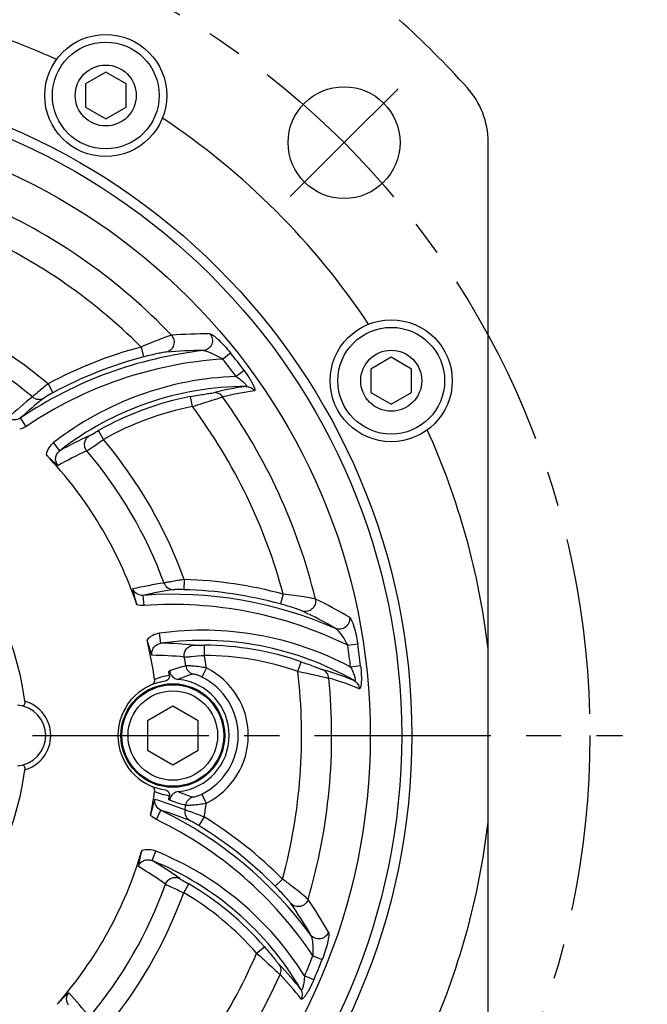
# Model space of a CAD drawing. Header units: millimetres. Extents: x 0 to 420, y 0 to 297.
# Tile 42 of 44: x 345 to 376, y 179 to 228. Entities that reach past the tile are written whole.
import ezdxf
from ezdxf.enums import TextEntityAlignment as Align

# ---------------------------------------------------------------- set-up
doc = ezdxf.new("R2010")
doc.units = ezdxf.units.MM
doc.header["$LTSCALE"] = 23.1
doc.linetypes.add('CENTER', pattern=[0.6, 0.375, -0.075, 0.075, -0.075])
doc.layers.get('0').update_dxf_attribs({"linetype": 'CONTINUOUS'})
for name, color, linetype in [('AXIS', 7, 'CONTINUOUS'), ('COMPONENTS', 7, 'CONTINUOUS'), ('DIMENSION', 7, 'CONTINUOUS')]:
    doc.layers.add(name, color=color, linetype=linetype)
doc.styles.get("Standard").update_dxf_attribs({"font": 'arial.ttf'})
doc.styles.add('TEXTSTYLE_4', font='gdt')
doc.dimstyles.new('DIMSTYLE_3', dxfattribs={"dimtxt": 3, "dimasz": 4, "dimexe": 0.18, "dimexo": 0.0625, "dimgap": 0.09, "dimtad": 1, "dimlfac": 2, "dimdsep": 46, "dimtxsty": 'STANDARD', "dimblk": '_FILLED', "dimblk1": '_FILLED', "dimblk2": '_FILLED', "dimcen": 0.09, "dimadec": 0, "dimazin": 0, "dimtp": 0.5, "dimtm": 0.5, "dimtfac": 1, "dimtofl": 0, "dimtmove": 0, "dimatfit": 3, "dimldrblk": '_FILLED', "dimfxl": 1, "dimtolj": 1, "dimarcsym": 0})
doc.dimstyles.new('DIMSTYLE_5', dxfattribs={"dimtxt": 3, "dimasz": 4, "dimexe": 0.18, "dimexo": 0.0625, "dimgap": 0.09, "dimtad": 1, "dimtih": 1, "dimtoh": 1, "dimlfac": 2, "dimdsep": 46, "dimtxsty": 'STANDARD', "dimblk": '_FILLED', "dimblk1": '_FILLED', "dimblk2": '_FILLED', "dimcen": 0.09, "dimadec": 0, "dimazin": 0, "dimtol": 1, "dimtp": 0.2, "dimtm": 0.2, "dimtfac": 1, "dimtofl": 0, "dimtmove": 0, "dimatfit": 3, "dimldrblk": '_FILLED', "dimfxl": 1, "dimtolj": 1, "dimarcsym": 0})

# ---------------------------------------------------------------- blocks, each defined once
blk = doc.blocks.new('_FILLED')
at = {"color": 0, "linetype": 'BYBLOCK'}
blk.add_solid([(0, 0), (-1, 0.1625), (-1, -0.1625)], dxfattribs=at)
blk = doc.blocks.new('*D3')
at = {"layer": 'DIMENSION', "color": 2, "linetype": 'CONTINUOUS'}
for p, q in [((346.709, 248.428), (382.2, 248.428)), ((380.2, 248.428), (380.2, 202.428)), ((380.2, 156.428), (380.2, 202.428)), ((363.143, 156.428), (382.2, 156.428))]:
    blk.add_line(p, q, dxfattribs=at)
at = {"layer": 'DIMENSION', "color": 2, "linetype": 'CONTINUOUS', "xscale": 4, "yscale": 4, "zscale": 4}
for p, rotation in [((380.2, 248.428), 90), ((380.2, 156.428), 270)]:
    blk.add_blockref('_FILLED', p, dxfattribs=dict(at, rotation=rotation))
at = {"layer": 'DIMENSION', "color": 2, "linetype": 'CONTINUOUS', "insert": (376.45, 202.428), "char_height": 3, "width": 6.99257, "attachment_point": 2, "rotation": 90, "line_spacing_factor": 0.9}
blk.add_mtext('184', dxfattribs=at)
blk = doc.blocks.new('*D12')
at = {"layer": 'DIMENSION', "color": 2, "linetype": 'CONTINUOUS'}
for p, q in [((291.714, 223.465), (265.399, 223.465)), ((292.215, 223.465), (291.714, 223.465)), ((299.342, 217.943), (292.215, 223.465))]:
    blk.add_line(p, q, dxfattribs=at)
at = {"layer": 'DIMENSION', "color": 2, "linetype": 'CONTINUOUS', "xscale": 4, "yscale": 4, "zscale": 4, "rotation": 322.2318302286}
blk.add_blockref('_FILLED', (299.342, 217.943), dxfattribs=at)
at = {"layer": 'DIMENSION', "color": 2, "linetype": 'CONTINUOUS', "style": 'TEXTSTYLE_4'}
for s, p in [('`', (282.892, 224.215)), ('n', (272.399, 224.215))]:
    blk.add_text(s, height=3, dxfattribs=at).set_placement(p, align=Align.RIGHT)
at = {"layer": 'DIMENSION', "color": 2, "linetype": 'CONTINUOUS'}
for s, p in [('165', (279.392, 224.215)), ('0.2', (288.714, 224.215))]:
    blk.add_text(s, height=3, dxfattribs=at).set_placement(p, align=Align.RIGHT)

msp = doc.modelspace()

# ---------------------------------------------------------------- linework, layer by layer
at = {"layer": 'AXIS', "color": 2, "linetype": 'CENTER'}
for p, q in [((361.11856, 221.84657), (363.77021, 224.49822)), ((361.11856, 221.84657), (358.46691, 219.19492)), ((331.9504, 192.67842), (374.81314, 192.67842))]:
    msp.add_line(p, q, dxfattribs=at)
msp.add_circle((331.9504, 192.67842), 41.25, dxfattribs=at)
at = {"layer": 'COMPONENTS', "color": 7, "linetype": 'CONTINUOUS'}
for p, q in [((349.40355, 225.31943), (348.40355, 224.74208)), ((350.40355, 224.74208), (349.40355, 225.31943)), ((348.40355, 224.74208), (348.40355, 223.58738)), ((350.40355, 223.58738), (350.40355, 224.74208)), ((348.40355, 223.58738), (349.40355, 223.01003)), ((349.40355, 223.01003), (350.40355, 223.58738)), ((368.2004, 163.48617), (368.2004, 221.87067)), ((363.43671, 211.28626), (362.43671, 210.70891)), ((364.43671, 210.70891), (363.43671, 211.28626)), ((362.43671, 210.70891), (362.43671, 209.55421)), ((364.43671, 209.55421), (364.43671, 210.70891)), ((362.43671, 209.55421), (363.43671, 208.97686)), ((363.43671, 208.97686), (364.43671, 209.55421)), ((352.7004, 194.12179), (351.4504, 193.4001)), ((353.9504, 193.4001), (352.7004, 194.12179)), ((351.4504, 193.4001), (351.4504, 191.95673)), ((353.9504, 191.95673), (353.9504, 193.4001)), ((351.4504, 191.95673), (352.7004, 191.23504)), ((352.7004, 191.23504), (353.9504, 191.95673))]:
    msp.add_line(p, q, dxfattribs=at)
at = {"layer": 'COMPONENTS', "color": 9, "linetype": 'CONTINUOUS'}
for p, q in [((351.13958, 211.78796), (351.26707, 211.30467)), ((355.14996, 211.19608), (355.5348, 211.50325)), ((356.20245, 210.63493), (355.80672, 210.34192)), ((346.56494, 209.97804), (346.80263, 209.53835)), ((353.66578, 208.85994), (353.57154, 209.3508)), ((345.49668, 207.8877), (345.21727, 208.30068)), ((349.29181, 207.24335), (349.04416, 207.67752)), ((347.14689, 206.69117), (346.83983, 207.08564)), ((353.25678, 200.35306), (353.24277, 199.85343)), ((351.28646, 199.0769), (351.25098, 199.57426)), ((358.12349, 199.63318), (357.99225, 199.15089)), ((352.11732, 197.21558), (352.04864, 197.71073)), ((361.30064, 197.1154), (361.78751, 197.189)), ((354.25097, 196.62132), (354.25358, 197.12114)), ((358.84723, 195.83434), (359.01105, 196.30656)), ((354.35163, 196.00206), (354.13002, 195.55598)), ((361.93155, 196.10318), (361.44233, 196.0473)), ((352.54532, 189.5078), (352.6601, 189.45946)), ((354.35163, 189.35477), (354.13002, 189.80085)), ((351.89517, 188.55164), (352.11311, 189.00011)), ((354.23959, 188.67167), (353.97764, 188.24598)), ((351.68405, 186.52425), (351.87214, 186.98741)), ((358.09434, 185.61488), (357.73954, 185.26282)), ((353.23471, 184.94279), (353.48689, 185.37434)), ((356.8217, 181.96311), (357.19968, 182.29016)), ((359.58695, 181.84584), (360.04539, 181.66615)), ((359.62722, 180.65378), (359.1756, 180.84999))]:
    msp.add_line(p, q, dxfattribs=at)
at = {"layer": 'COMPONENTS', "color": 7, "linetype": 'CONTINUOUS'}
for centre, radius in [((349.40355, 224.16473), 3), ((349.40355, 224.16473), 2.625), ((349.40355, 224.16473), 1.5), ((331.9504, 192.67842), 32.5), ((331.9504, 192.67842), 32), ((361.11856, 221.84657), 2.75), ((331.9504, 192.67842), 30.45592), ((363.43671, 210.13156), 3), ((363.43671, 210.13156), 2.625), ((363.43671, 210.13156), 1.5), ((352.7004, 192.67842), 2.55), ((352.7004, 192.67842), 2.5), ((352.7004, 192.67842), 2.2)]:
    msp.add_circle(centre, radius, dxfattribs=at)
for centre, radius, start, end in [((331.9504, 192.67842), 36.5, 65.676808, 83.290203), ((331.9504, 192.67842), 47.5, 42.150955, 47.849045), ((364.2004, 221.87067), 4, 0, 42.150955), ((331.9504, 192.67842), 36.5, 33.676808, 56.323192), ((331.9504, 192.67842), 36.5, 6.709797, 24.323192), ((331.9504, 192.67842), 20.04408, 18.721004, 43.587664), ((331.9504, 192.67842), 13.57747, 7.12926, 172.870747), ((331.9504, 192.67842), 20.04408, 7.899203, 13.587669), ((353.27622, 192.67842), 3.25, 102.985974, 103.765672), ((331.9504, 192.67842), 20.79347, 8.173332, 8.731814), ((352.7004, 192.67842), 2.7, 98.165903, 261.834098), ((352.7004, 192.67842), 2.77187, 275.937316, 84.062528), ((344.9504, 192.67842), 1.5, 274.411726, 85.588274), ((331.9504, 192.67842), 13.57746, 187.12926, 352.870747), ((331.9504, 192.67842), 20.04408, 348.721014, 352.100797), ((331.9504, 192.67842), 20.79347, 351.268185, 351.826669), ((353.27622, 192.67842), 3.25, 256.234327, 257.014025), ((352.97512, 189.44498), 0.43429, 164.205783, 171.186362), ((353.0083, 189.43564), 0.46876, 157.829305, 164.211122), ((331.9504, 192.67842), 36.5, 335.676808, 353.290203), ((331.9504, 192.67842), 20.04408, 318.721004, 343.587664)]:
    msp.add_arc(centre, radius, start, end, dxfattribs=at)
at = {"layer": 'COMPONENTS', "color": 9, "linetype": 'CONTINUOUS'}
for centre, radius, start, end in [((331.9504, 192.67842), 28.55856, 43.59561, 65.676457), ((331.9504, 192.67842), 27.08135, 44.880872, 66.692166), ((331.9504, 192.67842), 22.64645, 49.809236, 70.026685), ((331.9504, 192.67842), 21.66164, 50.261021, 70.264107), ((354.33133, 190.42219), 22.01477, 89.479519, 94.423918), ((356.43186, 191.72531), 20.74894, 104.777294, 118.39441), ((356.43186, 191.72531), 20.01275, 96.356654, 124.081581), ((356.43186, 191.72531), 19.51292, 93.764004, 124.081555), ((356.43186, 191.72531), 20.24911, 104.777293, 118.39441), ((354.13714, 190.35958), 21.25558, 89.787149, 94.750536), ((331.9504, 192.67842), 29.68371, 36.517097, 38.593427), ((331.9504, 192.67842), 30.17612, 36.516692, 38.596528), ((356.35268, 194.86446), 15.48708, 92.020852, 127.895278), ((356.35268, 194.86446), 14.98725, 90.204313, 127.896917), ((358.18636, 195.67498), 14.30169, 97.582332, 104.138061), ((358.6374, 193.16564), 20.64704, 128.449706, 132.803481), ((358.71366, 193.69197), 19.88887, 128.391711, 132.733611), ((356.35268, 194.86446), 14.75089, 100.867623, 119.700275), ((358.48914, 196.00137), 13.74459, 97.448363, 104.063781), ((331.9504, 192.67842), 28.55856, 13.59561, 35.676457), ((356.35268, 194.86446), 14.25106, 100.867622, 119.700275), ((331.9504, 192.67842), 27.08135, 14.880872, 36.692166), ((354.84494, 193.25726), 15.48321, 113.815951, 119.814137), ((331.9504, 192.67842), 22.64645, 19.809236, 40.026685), ((354.6275, 192.80546), 15.17424, 113.899816, 119.91043), ((331.9504, 192.67842), 21.66164, 20.261021, 40.264107), ((355.30971, 179.73046), 20.67376, 98.450148, 102.798326), ((352.67541, 179.61227), 20.74894, 74.777294, 88.39441), ((355.63484, 180.17455), 19.88887, 98.391711, 102.733611), ((352.67541, 179.61227), 20.01275, 66.35666, 94.081581), ((352.67541, 179.61227), 20.24911, 74.777293, 88.39441), ((352.67541, 179.61227), 19.51292, 63.764388, 94.081555), ((350.20444, 179.53342), 22.01543, 59.479629, 64.423871), ((350.00535, 179.57704), 21.2554, 59.787126, 64.750549), ((354.17642, 182.37045), 15.48708, 62.020574, 97.895278), ((354.17642, 182.37045), 14.98725, 60.204313, 97.896917), ((352.06708, 181.73244), 15.48321, 83.815951, 89.814136), ((331.9504, 192.67842), 30.17612, 6.516692, 8.596528), ((354.17642, 182.37045), 14.75089, 70.867623, 89.700275), ((331.9504, 192.67842), 29.68371, 6.517019, 8.593567), ((351.65287, 181.4499), 15.17424, 83.899816, 89.91043), ((331.9504, 192.67842), 21.66164, 9.085483, 10.264107), ((331.9504, 192.67842), 22.64645, 8.43934, 10.026685), ((354.17642, 182.37045), 14.25106, 70.867622, 89.700275), ((354.66412, 192.14082), 3.69685, 105.537031, 116.976683), ((352.7004, 192.67842), 3.71123, 296.418852, 63.581152), ((331.9504, 192.67842), 27.08135, 344.880872, 6.692166), ((356.16969, 182.15554), 14.30168, 67.582331, 74.138061), ((352.93922, 192.74775), 2.91532, 98.016219, 112.91072), ((352.7004, 192.67842), 3.21313, 296.41877, 63.58123), ((331.9504, 192.67842), 28.55856, 343.59561, 5.676457), ((356.5951, 182.28681), 13.74459, 67.448363, 74.063781), ((344.9504, 192.67842), 1.75, 285.659945, 74.34008), ((352.93908, 192.60858), 2.91481, 247.087988, 261.985094), ((354.66413, 193.21605), 3.69689, 243.023373, 254.462902), ((345.70617, 169.78547), 20.67379, 68.450148, 72.798319), ((343.36571, 171.0003), 20.01275, 36.356604, 64.081581), ((346.20979, 170.00754), 19.88887, 68.391711, 72.733611), ((331.9504, 192.67842), 21.66164, 350.261021, 350.914517), ((331.9504, 192.67842), 22.64645, 349.809236, 351.56066), ((343.36571, 171.0003), 19.51292, 33.763918, 64.081555), ((343.36571, 171.0003), 20.74894, 44.777294, 58.39441), ((343.36571, 171.0003), 20.24911, 44.777293, 58.39441), ((346.04472, 172.63845), 15.48708, 32.021313, 67.895278), ((343.89897, 173.14059), 15.48321, 53.815951, 59.814136), ((346.04472, 172.63845), 14.98725, 30.204313, 67.896917), ((343.39898, 173.103), 15.17424, 53.899816, 59.91043), ((331.9504, 192.67842), 21.66164, 320.261021, 340.264107), ((346.04472, 172.63845), 14.75089, 40.867623, 59.700275), ((331.9504, 192.67842), 22.64645, 319.809236, 340.026685), ((346.04472, 172.63845), 14.25106, 40.867622, 59.700275), ((341.19166, 172.17091), 22.00913, 29.478597, 34.424323), ((341.03429, 172.30387), 21.25715, 29.787347, 34.750414), ((331.9504, 192.67842), 27.08135, 314.880872, 336.692166), ((331.9504, 192.67842), 29.68371, 336.517228, 338.593404), ((331.9504, 192.67842), 30.17612, 336.516692, 338.596528), ((347.66348, 171.4557), 14.30169, 37.582332, 44.13806), ((331.9504, 192.67842), 28.55856, 313.59561, 335.676457), ((348.09754, 171.35667), 13.74459, 37.448363, 44.063781), ((332.41677, 165.97466), 20.6738, 38.450148, 42.798318)]:
    msp.add_arc(centre, radius, start, end, dxfattribs=at)
for points, knots in [([(352.63322, 212.37137), (352.56655, 212.35347), (352.3839, 212.28852), (352.05061, 212.1667), (351.61803, 211.99382), (351.30407, 211.86033), (351.13958, 211.78796)], [0, 0, 0, 0, 0.1290844, 0.36200954, 0.66392412, 1, 1, 1, 1]), ([(352.63315, 212.37131), (352.69144, 212.30702), (352.77528, 212.14419), (352.76363, 211.87308), (352.62136, 211.64325), (352.46023, 211.55974), (352.37681, 211.54215)], [0, 0, 0, 0, 0.25129322, 0.50329721, 0.7531041, 1, 1, 1, 1]), ([(354.53136, 212.43598), (354.58792, 212.36778), (354.66515, 212.1969), (354.63633, 211.92065), (354.4741, 211.69654), (354.30257, 211.62516), (354.21616, 211.61501)], [0, 0, 0, 0, 0.25119267, 0.50342514, 0.75334288, 1, 1, 1, 1]), ([(354.53131, 212.43605), (354.55583, 212.43583), (354.61624, 212.40816), (354.71113, 212.34679), (354.82862, 212.25304), (355.01298, 212.0877), (355.25501, 211.83866), (355.44145, 211.62028), (355.5348, 211.50325)], [0, 0, 0, 0, 0.05318095, 0.13776049, 0.24793467, 0.37753395, 0.67530399, 1, 1, 1, 1]), ([(352.37681, 211.54214), (352.3257, 211.5379), (352.18669, 211.51298), (351.93715, 211.46559), (351.61778, 211.39385), (351.38729, 211.33638), (351.26707, 211.30467)], [0, 0, 0, 0, 0.13548937, 0.37238418, 0.67149985, 1, 1, 1, 1]), ([(354.21619, 211.61502), (354.24311, 211.61647), (354.30612, 211.60361), (354.44832, 211.55945), (354.64887, 211.473), (354.89848, 211.34609), (355.06615, 211.24836), (355.14996, 211.19607)], [0, 0, 0, 0, 0.07855326, 0.18399587, 0.43519162, 0.71226519, 1, 1, 1, 1]), ([(355.80672, 210.34192), (355.84061, 210.31904), (355.90757, 210.27262), (356.00524, 210.20087), (356.0982, 210.12786), (356.1837, 210.05508), (356.25553, 209.98585), (356.30365, 209.93103), (356.32429, 209.89265), (356.32996, 209.87027), (356.31809, 209.85374), (356.3058, 209.85206), (356.29934, 209.85162)], [0, 0, 0, 0, 0.16410702, 0.32692031, 0.48621994, 0.63847825, 0.77681193, 0.88782821, 0.92685709, 0.95366191, 0.97404585, 1, 1, 1, 1]), ([(356.20245, 210.63493), (356.2846, 210.52405), (356.4005, 210.35726), (356.53797, 210.13404), (356.62267, 209.98143), (356.67918, 209.86377), (356.71121, 209.78117), (356.7265, 209.73162), (356.73427, 209.69114), (356.73487, 209.66034), (356.72662, 209.63712), (356.71348, 209.63077), (356.7074, 209.62999)], [0, 0, 0, 0, 0.35610538, 0.52362468, 0.67639147, 0.80638572, 0.86009725, 0.9048566, 0.94011087, 0.96598915, 0.98417818, 1, 1, 1, 1]), ([(346.56494, 209.97804), (346.39563, 209.8424), (346.16854, 209.65716), (345.91573, 209.4399), (345.82745, 209.36375), (345.7985, 209.33546)], [0, 0, 0, 0, 0.65063952, 0.87859557, 1, 1, 1, 1]), ([(356.29931, 209.85162), (356.37877, 209.8515), (356.54081, 209.81036), (356.66312, 209.69679), (356.7074, 209.62999)], [0, 0, 0, 0, 0.4978642, 1, 1, 1, 1]), ([(345.7985, 209.33546), (345.87448, 209.27145), (346.06881, 209.18732), (346.27636, 209.23195), (346.36199, 209.28053)], [0, 0, 0, 0, 0.50228165, 1, 1, 1, 1]), ([(346.80263, 209.53835), (346.70554, 209.48586), (346.57463, 209.41336), (346.42948, 209.32476), (346.37825, 209.29343), (346.36199, 209.28053)], [0, 0, 0, 0, 0.64834186, 0.87807729, 1, 1, 1, 1]), ([(353.57154, 209.3508), (353.69425, 209.37436), (353.92941, 209.4175), (354.25457, 209.47058), (354.50541, 209.51163), (354.6446, 209.53127), (354.69304, 209.54347)], [0, 0, 0, 0, 0.32940413, 0.63029123, 0.86832367, 1, 1, 1, 1]), ([(353.66578, 208.85994), (353.83308, 208.91691), (354.15058, 209.02226), (354.58454, 209.15769), (354.91145, 209.25897), (355.08882, 209.31099), (355.14918, 209.33398)], [0, 0, 0, 0, 0.34044218, 0.64439127, 0.87556909, 1, 1, 1, 1]), ([(355.14918, 209.33398), (355.09921, 209.40533), (354.95974, 209.52355), (354.77889, 209.55275), (354.69304, 209.54347)], [0, 0, 0, 0, 0.50218271, 1, 1, 1, 1]), ([(345.21727, 208.30068), (345.12916, 208.24051), (344.911, 208.17017), (344.69162, 208.24709), (344.608, 208.31417)], [0, 0, 0, 0, 0.49878524, 1, 1, 1, 1]), ([(348.47986, 206.67862), (348.43457, 206.73308), (348.36643, 206.86275), (348.35313, 207.08029), (348.42985, 207.28335), (348.53361, 207.38506), (348.59282, 207.42204)], [0, 0, 0, 0, 0.25153371, 0.50259074, 0.75208484, 1, 1, 1, 1]), ([(348.59282, 207.42204), (348.61266, 207.43079), (348.66621, 207.46143), (348.8167, 207.54628), (348.94745, 207.62236), (349.04416, 207.67752)], [0, 0, 0, 0, 0.12542749, 0.35604249, 1, 1, 1, 1]), ([(346.84018, 207.08589), (346.74732, 207.01362), (346.58525, 206.83579), (346.49375, 206.61304), (346.46874, 206.49808)], [0, 0, 0, 0, 0.50003456, 1, 1, 1, 1]), ([(348.47983, 206.67859), (348.51373, 206.69969), (348.60777, 206.76562), (348.87841, 206.95378), (349.11535, 207.12066), (349.29181, 207.24335)], [0, 0, 0, 0, 0.12112312, 0.34811028, 1, 1, 1, 1]), ([(347.06095, 205.95858), (347.01515, 206.01003), (346.94541, 206.13465), (346.92985, 206.34615), (346.99964, 206.54478), (347.09297, 206.64958), (347.14688, 206.69117)], [0, 0, 0, 0, 0.25135094, 0.50205929, 0.75151229, 1, 1, 1, 1]), ([(353.25678, 200.35306), (353.04233, 200.32024), (352.75304, 200.27337), (352.42547, 200.21162), (352.31095, 200.18981), (352.27173, 200.17979)], [0, 0, 0, 0, 0.65063952, 0.87859557, 1, 1, 1, 1]), ([(352.27173, 200.17979), (352.30553, 200.08637), (352.43176, 199.91634), (352.63381, 199.85122), (352.73226, 199.85048)], [0, 0, 0, 0, 0.50228165, 1, 1, 1, 1]), ([(351.25098, 199.57426), (351.14457, 199.56621), (350.92041, 199.61439), (350.76891, 199.79077), (350.73003, 199.8907)], [0, 0, 0, 0, 0.49878489, 1, 1, 1, 1]), ([(353.24277, 199.85343), (353.13245, 199.85652), (352.98283, 199.85919), (352.81283, 199.85503), (352.75279, 199.85352), (352.73226, 199.85048)], [0, 0, 0, 0, 0.64834186, 0.87807729, 1, 1, 1, 1]), ([(359.70872, 199.39161), (359.64204, 199.40944), (359.45139, 199.44452), (359.10183, 199.50566), (358.64077, 199.57223), (358.30213, 199.6136), (358.12349, 199.63318)], [0, 0, 0, 0, 0.1290844, 0.36200954, 0.66392412, 1, 1, 1, 1]), ([(359.07205, 198.80168), (359.02567, 198.82356), (358.89282, 198.87149), (358.65302, 198.95521), (358.34057, 199.05277), (358.11222, 199.11824), (357.99225, 199.15089)], [0, 0, 0, 0, 0.13548937, 0.37238418, 0.67149985, 1, 1, 1, 1]), ([(359.70863, 199.39159), (359.72697, 199.30677), (359.71817, 199.12383), (359.57252, 198.89487), (359.33439, 198.76696), (359.1531, 198.77521), (359.07205, 198.80169)], [0, 0, 0, 0, 0.25129322, 0.50329721, 0.7531041, 1, 1, 1, 1]), ([(361.38487, 198.49849), (361.39975, 198.41115), (361.3812, 198.22455), (361.21811, 197.99971), (360.96556, 197.88675), (360.78132, 197.9107), (360.70141, 197.9451)], [0, 0, 0, 0, 0.25119267, 0.50342514, 0.75334288, 1, 1, 1, 1]), ([(361.38486, 198.49858), (361.40598, 198.48613), (361.44447, 198.43196), (361.49596, 198.33136), (361.55083, 198.19143), (361.62782, 197.95606), (361.71291, 197.61937), (361.76518, 197.33703), (361.78751, 197.189)], [0, 0, 0, 0, 0.05318057, 0.13775943, 0.24793326, 0.37753252, 0.67530306, 1, 1, 1, 1]), ([(352.04906, 197.71077), (351.93251, 197.6946), (351.70324, 197.62164), (351.51262, 197.47449), (351.43348, 197.38743)], [0, 0, 0, 0, 0.50003459, 1, 1, 1, 1]), ([(360.70144, 197.94511), (360.72548, 197.9329), (360.77362, 197.89025), (360.87469, 197.78092), (361.00514, 197.60578), (361.15785, 197.37106), (361.2542, 197.20258), (361.30063, 197.1154)], [0, 0, 0, 0, 0.07855324, 0.18399582, 0.43519155, 0.71226514, 1, 1, 1, 1]), ([(351.6766, 196.6241), (351.66266, 196.69156), (351.66458, 196.83436), (351.75685, 197.0253), (351.91661, 197.16242), (352.04983, 197.20652), (352.11732, 197.21558)], [0, 0, 0, 0, 0.25135106, 0.50205945, 0.75151238, 1, 1, 1, 1]), ([(353.26543, 196.53822), (353.25344, 196.60802), (353.25926, 196.7544), (353.35652, 196.94944), (353.52449, 197.08694), (353.6652, 197.12314), (353.73497, 197.12556)], [0, 0, 0, 0, 0.25153371, 0.50259074, 0.75208484, 1, 1, 1, 1]), ([(353.73497, 197.12556), (353.75653, 197.12321), (353.81823, 197.12298), (353.99097, 197.12121), (354.14225, 197.12172), (354.25358, 197.12114)], [0, 0, 0, 0, 0.12542749, 0.35604249, 1, 1, 1, 1]), ([(353.26539, 196.53821), (353.3053, 196.53953), (353.41971, 196.54961), (353.74817, 196.57724), (354.0368, 196.60329), (354.25097, 196.62132)], [0, 0, 0, 0, 0.12112312, 0.34811028, 1, 1, 1, 1]), ([(359.01105, 196.30656), (359.1291, 196.26561), (359.35433, 196.18538), (359.66246, 196.06878), (359.90022, 195.97891), (360.03058, 195.92631), (360.07863, 195.91266)], [0, 0, 0, 0, 0.32940413, 0.63029123, 0.86832367, 1, 1, 1, 1]), ([(353.34028, 196.09896), (353.2052, 196.07074), (353.00354, 196.0195), (352.73974, 195.93055), (352.61041, 195.87616), (352.54532, 195.84904)], [0, 0, 0, 0, 0.49598503, 0.74654333, 1, 1, 1, 1]), ([(354.35164, 196.00206), (354.23696, 196.02385), (354.01913, 196.05918), (353.72256, 196.09114), (353.51551, 196.10385), (353.39678, 196.10369), (353.35551, 196.1018), (353.34028, 196.09896)], [0, 0, 0, 0, 0.34395119, 0.64977394, 0.87886465, 0.9543402, 1, 1, 1, 1]), ([(353.34028, 196.09896), (353.35461, 196.01019), (353.43242, 195.83764), (353.58922, 195.73108), (353.67388, 195.70258)], [0, 0, 0, 0, 0.50166431, 1, 1, 1, 1]), ([(354.13002, 195.55598), (354.0791, 195.58129), (353.98166, 195.62466), (353.84627, 195.67358), (353.74668, 195.69619), (353.69119, 195.70742), (353.67388, 195.70258)], [0, 0, 0, 0, 0.35365757, 0.66433045, 0.88817975, 1, 1, 1, 1]), ([(358.84723, 195.83434), (359.0206, 195.80003), (359.34824, 195.73252), (359.79177, 195.63282), (360.12553, 195.55708), (360.30514, 195.51344), (360.36892, 195.50317)], [0, 0, 0, 0, 0.34044218, 0.64439127, 0.87556909, 1, 1, 1, 1]), ([(360.36892, 195.50317), (360.36132, 195.58995), (360.29964, 195.76206), (360.15762, 195.87778), (360.07863, 195.91266)], [0, 0, 0, 0, 0.50218271, 1, 1, 1, 1]), ([(361.44233, 196.0473), (361.46024, 196.01054), (361.49503, 195.93686), (361.54373, 195.82588), (361.58773, 195.71618), (361.62539, 195.6104), (361.65298, 195.51453), (361.66724, 195.443), (361.66592, 195.39943), (361.65964, 195.37722), (361.6411, 195.36883), (361.62962, 195.37353), (361.62381, 195.37638)], [0, 0, 0, 0, 0.16410703, 0.32692035, 0.48622, 0.63847832, 0.77681199, 0.88782825, 0.92685711, 0.95366191, 0.97404584, 1, 1, 1, 1]), ([(361.93155, 196.10318), (361.94725, 195.96609), (361.96423, 195.7637), (361.97167, 195.50165), (361.96872, 195.32714), (361.95883, 195.19698), (361.94527, 195.10943), (361.93373, 195.05888), (361.92022, 195.01993), (361.90534, 194.99296), (361.88659, 194.97698), (361.87203, 194.97805), (361.86637, 194.98041)], [0, 0, 0, 0, 0.35610538, 0.52362468, 0.67639147, 0.80638572, 0.86009725, 0.9048566, 0.94011087, 0.96598915, 0.98417818, 1, 1, 1, 1]), ([(361.62378, 195.37639), (361.69254, 195.33655), (361.8123, 195.2199), (361.86143, 195.0604), (361.86637, 194.98041)], [0, 0, 0, 0, 0.49786411, 1, 1, 1, 1]), ([(352.11311, 189.00011), (352.01694, 189.04633), (351.8469, 189.20014), (351.80388, 189.42864), (351.82018, 189.53462)], [0, 0, 0, 0, 0.49878475, 1, 1, 1, 1]), ([(352.6601, 189.45946), (352.77004, 189.41394), (352.99565, 189.34064), (353.22507, 189.28195), (353.34028, 189.25787)], [0, 0, 0, 0, 0.50273551, 1, 1, 1, 1]), ([(353.34032, 189.25786), (353.35465, 189.34663), (353.43244, 189.51918), (353.58923, 189.62575), (353.67388, 189.65425)], [0, 0, 0, 0, 0.50166502, 1, 1, 1, 1]), ([(353.67388, 189.65426), (353.69119, 189.64941), (353.74668, 189.66064), (353.84627, 189.68326), (353.98166, 189.73217), (354.0791, 189.77555), (354.13002, 189.80085)], [0, 0, 0, 0, 0.11181844, 0.33567004, 0.6463422, 1, 1, 1, 1]), ([(353.29987, 189.01413), (353.28244, 188.91633), (353.30674, 188.70597), (353.44916, 188.54854), (353.53405, 188.49868)], [0, 0, 0, 0, 0.50228165, 1, 1, 1, 1]), ([(354.23959, 188.67167), (354.03746, 188.75047), (353.7635, 188.85452), (353.44894, 188.96483), (353.33885, 189.0032), (353.29987, 189.01413)], [0, 0, 0, 0, 0.65063952, 0.87859557, 1, 1, 1, 1]), ([(353.34028, 189.25787), (353.35551, 189.25504), (353.39678, 189.25315), (353.51551, 189.25298), (353.72256, 189.2657), (354.01913, 189.29765), (354.23696, 189.33299), (354.35164, 189.35477)], [0, 0, 0, 0, 0.04565879, 0.12113374, 0.35022605, 0.6560486, 1, 1, 1, 1]), ([(353.97764, 188.24598), (353.88365, 188.30382), (353.75541, 188.38094), (353.6061, 188.46234), (353.55335, 188.49104), (353.53405, 188.49868)], [0, 0, 0, 0, 0.64834186, 0.87807729, 1, 1, 1, 1]), ([(351.87253, 186.98723), (351.76351, 187.03151), (351.52847, 187.08295), (351.28981, 187.05082), (351.17775, 187.015)], [0, 0, 0, 0, 0.50003456, 1, 1, 1, 1]), ([(351.00663, 186.23238), (351.02829, 186.29777), (351.10135, 186.42048), (351.27673, 186.5397), (351.48365, 186.57857), (351.62107, 186.55016), (351.68405, 186.52426)], [0, 0, 0, 0, 0.25135095, 0.50205929, 0.75151228, 1, 1, 1, 1]), ([(352.33966, 185.36359), (352.36418, 185.43004), (352.44241, 185.55389), (352.62415, 185.67418), (352.83837, 185.70926), (352.97833, 185.67026), (353.03996, 185.63747)], [0, 0, 0, 0, 0.25153371, 0.50259074, 0.75208484, 1, 1, 1, 1]), ([(353.03996, 185.63747), (353.05746, 185.62466), (353.11077, 185.59361), (353.2595, 185.50571), (353.39076, 185.43051), (353.48689, 185.37434)], [0, 0, 0, 0, 0.12542749, 0.35604249, 1, 1, 1, 1]), ([(359.34641, 184.61305), (359.29757, 184.66183), (359.15, 184.78754), (358.87785, 185.01527), (358.51185, 185.30345), (358.23926, 185.5086), (358.09434, 185.61488)], [0, 0, 0, 0, 0.1290844, 0.36200954, 0.66392412, 1, 1, 1, 1]), ([(352.33962, 185.3636), (352.37485, 185.34479), (352.47896, 185.29632), (352.77724, 185.15601), (353.04022, 185.03426), (353.23471, 184.94279)], [0, 0, 0, 0, 0.12112312, 0.34811028, 1, 1, 1, 1]), ([(358.50007, 184.4205), (358.47085, 184.46263), (358.37976, 184.57056), (358.21395, 184.76297), (357.99214, 185.00369), (357.82711, 185.17456), (357.73954, 185.26282)], [0, 0, 0, 0, 0.13548937, 0.37238418, 0.67149985, 1, 1, 1, 1]), ([(359.34632, 184.61308), (359.3198, 184.53045), (359.2207, 184.37643), (358.98008, 184.25096), (358.70991, 184.25926), (358.55702, 184.35705), (358.50007, 184.4205)], [0, 0, 0, 0, 0.25129322, 0.50329721, 0.7531041, 1, 1, 1, 1]), ([(360.35143, 183.00152), (360.32065, 182.91844), (360.21128, 182.76611), (359.95763, 182.65294), (359.68243, 182.68139), (359.53485, 182.79425), (359.48285, 182.864)], [0, 0, 0, 0, 0.25119267, 0.50342514, 0.75334288, 1, 1, 1, 1]), ([(359.48288, 182.86399), (359.49759, 182.84139), (359.51796, 182.78039), (359.55082, 182.63517), (359.57622, 182.41827), (359.59112, 182.13864), (359.59032, 181.94456), (359.58694, 181.84584)], [0, 0, 0, 0, 0.0785532, 0.18399571, 0.43519136, 0.71226492, 1, 1, 1, 1]), ([(360.35148, 183.00157), (360.36355, 182.98023), (360.36978, 182.91407), (360.36407, 182.8012), (360.34163, 182.65258), (360.29062, 182.41025), (360.19596, 182.07614), (360.10006, 181.8055), (360.04539, 181.66615)], [0, 0, 0, 0, 0.05318391, 0.13776889, 0.24794567, 0.37754479, 0.67531051, 1, 1, 1, 1]), ([(357.19968, 182.29016), (357.28144, 182.19566), (357.43638, 182.01358), (357.64493, 181.75852), (357.8059, 181.56182), (357.8925, 181.45109), (357.92729, 181.41524)], [0, 0, 0, 0, 0.32940413, 0.63029123, 0.86832367, 1, 1, 1, 1]), ([(356.8217, 181.96311), (356.95469, 181.84671), (357.20468, 181.62442), (357.53894, 181.31632), (357.79011, 181.08385), (357.92384, 180.95625), (357.97393, 180.91547)], [0, 0, 0, 0, 0.34044218, 0.64439127, 0.87556909, 1, 1, 1, 1]), ([(357.97393, 180.91547), (358.01074, 180.99442), (358.04339, 181.17431), (357.97825, 181.34553), (357.92729, 181.41524)], [0, 0, 0, 0, 0.50218271, 1, 1, 1, 1]), ([(359.1756, 180.84999), (359.17274, 180.8092), (359.16602, 180.728), (359.15271, 180.60754), (359.13597, 180.49054), (359.11569, 180.3801), (359.09165, 180.28327), (359.06823, 180.21419), (359.04531, 180.17713), (359.02876, 180.16103), (359.00851, 180.16304), (359.00091, 180.17285), (358.99731, 180.17822)], [0, 0, 0, 0, 0.164107, 0.32692028, 0.48621989, 0.63847819, 0.77681186, 0.88782816, 0.92685707, 0.95366191, 0.97404586, 1, 1, 1, 1]), ([(359.62722, 180.65378), (359.57228, 180.5272), (359.48578, 180.34344), (359.3612, 180.11277), (359.27139, 179.96312), (359.19774, 179.85534), (359.14222, 179.78631), (359.10696, 179.74829), (359.07579, 179.72132), (359.04941, 179.7054), (359.02518, 179.70094), (359.01311, 179.70914), (359.00939, 179.71402)], [0, 0, 0, 0, 0.35610538, 0.52362468, 0.67639147, 0.80638572, 0.86009725, 0.9048566, 0.94011087, 0.96598915, 0.98417818, 1, 1, 1, 1]), ([(347.57267, 179.41155), (347.51249, 179.49967), (347.44213, 179.71789), (347.51913, 179.93729), (347.58624, 180.02092)], [0, 0, 0, 0, 0.49878488, 1, 1, 1, 1]), ([(358.99728, 180.17826), (359.03691, 180.10938), (359.08231, 179.94847), (359.04511, 179.78577), (359.00939, 179.71402)], [0, 0, 0, 0, 0.4978643, 1, 1, 1, 1])]:
    msp.add_open_spline(points, degree=3, knots=knots, dxfattribs=at)
for points in [[(345.49702, 207.8872), (345.39921, 207.82102), (345.28849, 207.77067), (345.17402, 207.74167)], [(351.28651, 199.0763), (351.16872, 199.06789), (351.04765, 199.07965), (350.93401, 199.11177)], [(351.8949, 188.5511), (351.78869, 188.60271), (351.68972, 188.67343), (351.60737, 188.75806)]]:
    msp.add_open_spline(points, degree=3, dxfattribs=at)
at = {"layer": 'COMPONENTS', "color": 7, "linetype": 'CONTINUOUS'}
for points, knots in [([(346.4687, 206.49813), (346.52119, 206.44299), (346.70935, 206.2532), (346.91183, 206.07805), (347.06093, 205.95859)], [0, 0, 0, 0, 0.2849286, 1, 1, 1, 1]), ([(350.73006, 199.8906), (350.74106, 199.83428), (350.79442, 199.57122), (350.86623, 199.31175), (350.93397, 199.11187)], [0, 0, 0, 0, 0.21376836, 1, 1, 1, 1]), ([(351.43347, 197.38749), (351.45136, 197.31349), (351.51942, 197.05505), (351.60719, 196.80213), (351.67659, 196.62412)], [0, 0, 0, 0, 0.28492872, 1, 1, 1, 1]), ([(351.80429, 195.43309), (351.81175, 195.37935), (351.78928, 195.26359), (351.70037, 195.18698), (351.65035, 195.16586)], [0, 0, 0, 0, 0.4998021, 1, 1, 1, 1]), ([(352.53267, 195.63459), (352.53723, 195.6028), (352.53366, 195.53609), (352.48987, 195.44559), (352.41403, 195.37815), (352.34962, 195.35574), (352.3169, 195.35104)], [0, 0, 0, 0, 0.24496279, 0.49463037, 0.74783396, 1, 1, 1, 1]), ([(352.65705, 195.60802), (352.69803, 195.5599), (352.79975, 195.47892), (352.92422, 195.44196), (352.98713, 195.43542)], [0, 0, 0, 0, 0.49979651, 1, 1, 1, 1]), ([(345.4222, 194.36882), (345.42646, 194.33487), (345.42901, 194.27138), (345.41012, 194.18841), (345.36279, 194.13413), (345.32109, 194.132), (345.30421, 194.13609)], [0, 0, 0, 0, 0.33888839, 0.62424161, 0.82789519, 1, 1, 1, 1]), ([(345.3042, 191.22074), (345.32108, 191.22483), (345.36275, 191.22271), (345.41007, 191.16848), (345.42898, 191.08558), (345.42648, 191.02213), (345.42222, 190.98821)], [0, 0, 0, 0, 0.17214555, 0.37581361, 0.66111914, 1, 1, 1, 1]), ([(351.65035, 190.19097), (351.70037, 190.16985), (351.78928, 190.09324), (351.81175, 189.97749), (351.80429, 189.92374)], [0, 0, 0, 0, 0.50019801, 1, 1, 1, 1]), ([(352.3169, 190.00579), (352.34993, 190.00105), (352.41489, 189.97832), (352.49061, 189.91026), (352.53376, 189.81987), (352.53719, 189.75376), (352.53267, 189.72225)], [0, 0, 0, 0, 0.25456565, 0.50968913, 0.75712164, 1, 1, 1, 1]), ([(352.98713, 189.92141), (352.89839, 189.91219), (352.7223, 189.84512), (352.60781, 189.69516), (352.5742, 189.61253)], [0, 0, 0, 0, 0.50002686, 1, 1, 1, 1]), ([(351.82015, 189.53452), (351.80152, 189.48025), (351.7162, 189.22575), (351.64866, 188.96514), (351.60738, 188.75817)], [0, 0, 0, 0, 0.21376827, 1, 1, 1, 1]), ([(351.17777, 187.01506), (351.15626, 186.94203), (351.08598, 186.68418), (351.03554, 186.42126), (351.00663, 186.2324)], [0, 0, 0, 0, 0.28492861, 1, 1, 1, 1]), ([(347.58617, 180.02085), (347.54289, 179.98316), (347.34175, 179.80542), (347.15295, 179.6135), (347.01373, 179.45489)], [0, 0, 0, 0, 0.21376845, 1, 1, 1, 1])]:
    msp.add_open_spline(points, degree=3, knots=knots, dxfattribs=at)
for points in [[(352.54596, 195.84531), (352.55128, 195.81076), (352.56102, 195.77668), (352.5742, 195.7443)], [(352.5742, 195.7443), (352.59423, 195.69505), (352.62259, 195.6485), (352.65705, 195.60802)]]:
    msp.add_open_spline(points, degree=3, dxfattribs=at)

# ---------------------------------------------------------------- dimensions: what is measured, and where the dimension line sits
at = {"layer": 'DIMENSION', "color": 2, "linetype": 'CONTINUOUS'}
dim = msp.add_linear_dim(base=(380.2004, 156.42842), p1=(346.70851, 248.42842), p2=(363.14265, 156.42842), angle=270, dimstyle='DIMSTYLE_3', dxfattribs=at)
dim.commit()
dim.dimension.update_dxf_attribs({"geometry": '*D3', "text_midpoint": (379.517, 199.30275), "dimtype": 160})
dim = msp.add_diameter_dim_2p(p1=(299.34247, 217.94272), p2=(364.55834, 167.41411), dimstyle='DIMSTYLE_5', dxfattribs=at)
dim.commit()
dim.dimension.update_dxf_attribs({"geometry": '*D12', "text_midpoint": (273.64567, 225.71485), "dimtype": 163})

doc.saveas('drawing.dxf')
